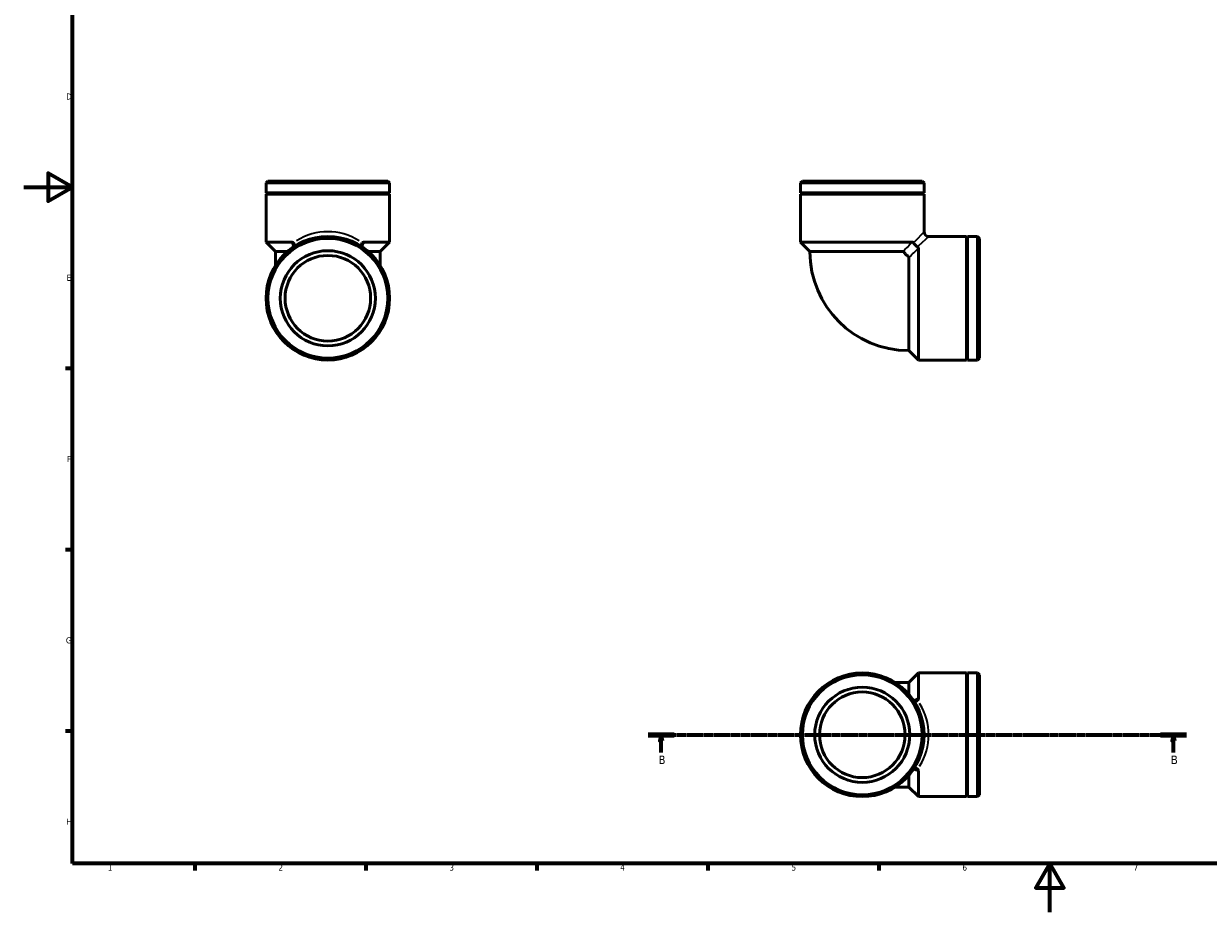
# Model space of a CAD drawing. Header units: millimetres. Extents: x 0 to 901, y 0 to 730.
# Tile 1 of 3: x 0 to 485, y 0 to 364. Entities that reach past the tile are written whole.
import ezdxf

# ---------------------------------------------------------------- set-up
doc = ezdxf.new("R2010")
doc.units = ezdxf.units.MM
doc.linetypes.add('CHAIN', pattern=[0.7087, 0.4724, -0.0591, 0.1181, -0.0591])
for name, color, linetype, lineweight in [('Border (ISO)', 7, 'Continuous', 70), ('Section Line (ISO)', 7, 'CHAIN', 70), ('Visible (ISO)', 7, 'Continuous', 50), ('Visible Narrow (ISO)', 7, 'Continuous', 35)]:
    doc.layers.add(name, color=color, linetype=linetype, lineweight=lineweight)
doc.styles.add('Label Text (ISO)', font='tahoma.ttf')
doc.styles.add('Note Text (ISO)', font='tahoma.ttf')

# ---------------------------------------------------------------- blocks, each defined once
blk = doc.blocks.new('Borders Default Border')
at = {"layer": 'Border (ISO)'}
for p, q in [((20, 222.75), (17.1, 222.75)), ((20, 148.5), (17.1, 148.5)), ((20, 74.25), (17.1, 74.25)), ((70.08, 20), (70.08, 17.1)), ((140.17, 20), (140.17, 17.1)), ((210.25, 20), (210.25, 17.1)), ((280.33, 20), (280.33, 17.1)), ((350.42, 20), (350.42, 17.1))]:
    blk.add_line(p, q, dxfattribs=at)
at = {"layer": 'Border (ISO)', "flags": 128}
for points in [[(20, 20), (20, 574), (821, 574), (821, 20), (20, 20)], [(0, 297), (20, 297), (10, 302.77), (10, 291.23), (20, 297)], [(420.5, 0), (420.5, 20), (414.73, 10), (426.27, 10), (420.5, 20)]]:
    blk.add_lwpolyline(points, dxfattribs=at)
at = {"layer": 'Border (ISO)', "color": 232, "true_color": 0xca0064, "char_height": 2.5, "attachment_point": 7, "style": 'Note Text (ISO)'}
for s, insert in [('D', (17.43, 332.88)), ('E', (17.64, 258.63)), ('F', (17.7, 184.38)), ('G', (17.31, 110.08)), ('H', (17.44, 35.88)), ('1', (34.48, 17.1)), ('2', (104.37, 17.1)), ('3', (174.43, 17.05)), ('4', (244.42, 17.1)), ('5', (314.64, 17.05)), ('6', (384.66, 17.05)), ('7', (454.77, 17.1))]:
    blk.add_mtext(s, dxfattribs=dict(at, insert=insert))
blk = doc.blocks.new('2dTransSection0')
at = {"layer": 'Section Line (ISO)', "linetype": 'CHAIN'}
blk.add_line((255.93, 72.7), (476.4, 72.7), dxfattribs=at)
at = {"layer": 'Section Line (ISO)', "linetype": 'Continuous', "lineweight": 140}
for p, q in [((255.93, 72.7), (266.47, 72.7)), ((465.85, 72.7), (476.4, 72.7))]:
    blk.add_line(p, q, dxfattribs=at)
at = {"layer": 'Section Line (ISO)', "linetype": 'Continuous'}
for p, q in [((261.2, 72.7), (260.7, 70.2)), ((260.7, 70.2), (261.7, 70.2)), ((261.2, 70.2), (261.2, 72.7)), ((261.7, 70.2), (261.2, 72.7)), ((261.2, 65.44), (261.2, 70.2)), ((471.12, 72.7), (470.62, 70.2)), ((470.62, 70.2), (471.62, 70.2)), ((471.12, 70.2), (471.12, 72.7)), ((471.62, 70.2), (471.12, 72.7)), ((471.12, 65.44), (471.12, 70.2))]:
    blk.add_line(p, q, dxfattribs=at)
at = {"layer": 'Section Line (ISO)', "linetype": 'Continuous', "flags": 128}
for points in [[(261.7, 70.2), (261.2, 72.7), (260.7, 70.2), (261.7, 70.2)], [(471.62, 70.2), (471.12, 72.7), (470.62, 70.2), (471.62, 70.2)]]:
    blk.add_lwpolyline(points, dxfattribs=at)
at = {"layer": 'Section Line (ISO)'}
for points in [[(261.7, 70.2), (261.2, 72.7), (260.7, 70.2), (261.7, 70.2)], [(471.62, 70.2), (471.12, 72.7), (470.62, 70.2), (471.62, 70.2)]]:
    blk.add_solid(points, dxfattribs=at)
at = {"layer": 'Section Line (ISO)', "char_height": 3.5, "attachment_point": 7, "style": 'Label Text (ISO)'}
for insert in [(260.13, 60.7), (470.05, 60.7)]:
    blk.add_mtext('B', dxfattribs=dict(at, insert=insert))

msp = doc.modelspace()

# ---------------------------------------------------------------- linework, layer by layer
at = {"layer": 'Visible (ISO)'}
for p, q in [((100.092, 299.5), (99.313, 298.721)), ((149.951, 298.721), (99.313, 298.721)), ((99.313, 294.667), (99.313, 298.721)), ((100.092, 299.5), (149.172, 299.5)), ((149.172, 299.5), (149.951, 298.721)), ((149.951, 294.667), (149.951, 298.721)), ((319.064, 299.5), (318.285, 298.721)), ((368.923, 298.721), (318.285, 298.721)), ((318.285, 294.667), (318.285, 298.721)), ((319.064, 299.5), (368.144, 299.5)), ((368.144, 299.5), (368.923, 298.721)), ((368.923, 294.667), (368.923, 298.721)), ((149.951, 294.667), (99.313, 294.667)), ((99.813, 294.417), (99.313, 294.667)), ((99.813, 294.417), (99.313, 294.167)), ((149.951, 294.167), (99.313, 294.167)), ((99.313, 274.5), (99.313, 294.167)), ((149.451, 294.417), (99.813, 294.417)), ((149.451, 294.417), (149.951, 294.667)), ((149.451, 294.417), (149.951, 294.167)), ((149.951, 274.5), (149.951, 294.167)), ((368.923, 294.667), (318.285, 294.667)), ((318.785, 294.417), (318.285, 294.667)), ((318.785, 294.417), (318.285, 294.167)), ((368.923, 294.167), (318.285, 294.167)), ((318.285, 274.5), (318.285, 294.167)), ((368.423, 294.417), (318.785, 294.417)), ((368.423, 294.417), (368.923, 294.667)), ((368.423, 294.417), (368.923, 294.167)), ((368.923, 278.766), (368.923, 294.167)), ((370.87, 276.819), (386.27, 276.819)), ((386.27, 226.181), (386.27, 276.819)), ((386.52, 276.319), (386.27, 276.819)), ((386.52, 276.319), (386.77, 276.819)), ((386.77, 226.181), (386.77, 276.819)), ((386.77, 276.819), (390.825, 276.819)), ((390.825, 226.181), (390.825, 276.819)), ((391.604, 276.04), (390.825, 276.819)), ((109.783, 274.5), (99.313, 274.5)), ((103.209, 270.605), (99.313, 274.5)), ((149.951, 274.5), (139.481, 274.5)), ((146.056, 270.605), (149.951, 274.5)), ((364.111, 274.5), (318.285, 274.5)), ((322.18, 270.605), (318.285, 274.5)), ((366.604, 226.181), (366.604, 272.007)), ((386.52, 226.681), (386.52, 276.319)), ((391.604, 276.04), (391.604, 226.96)), ((108.017, 270.605), (103.209, 270.605)), ((103.209, 270.5), (103.209, 270.605)), ((103.209, 270.5), (103.209, 264.993)), ((146.056, 270.605), (141.247, 270.605)), ((146.056, 270.5), (146.056, 270.605)), ((146.056, 264.993), (146.056, 270.5)), ((360.261, 270.605), (322.18, 270.605)), ((322.18, 270.5), (322.18, 270.605)), ((362.709, 230.076), (362.709, 268.157)), ((362.604, 230.076), (362.709, 230.076)), ((362.709, 230.076), (366.604, 226.181)), ((366.604, 226.181), (386.27, 226.181)), ((386.52, 226.681), (386.27, 226.181)), ((386.52, 226.681), (386.77, 226.181)), ((386.77, 226.181), (390.825, 226.181)), ((391.604, 226.96), (390.825, 226.181)), ((362.709, 94.126), (366.604, 98.021)), ((366.604, 87.551), (366.604, 98.021)), ((366.604, 98.021), (386.27, 98.021)), ((386.27, 47.384), (386.27, 98.021)), ((386.52, 97.521), (386.27, 98.021)), ((386.52, 97.521), (386.77, 98.021)), ((386.52, 47.884), (386.52, 97.521)), ((386.77, 47.384), (386.77, 98.021)), ((386.77, 98.021), (390.825, 98.021)), ((390.825, 47.384), (390.825, 98.021)), ((391.604, 97.242), (390.825, 98.021)), ((391.604, 97.242), (391.604, 48.163)), ((362.604, 94.126), (357.097, 94.126)), ((362.604, 94.126), (362.709, 94.126)), ((362.709, 89.317), (362.709, 94.126)), ((362.709, 51.279), (362.709, 56.088)), ((366.604, 47.384), (366.604, 57.854)), ((357.097, 51.279), (362.604, 51.279)), ((362.604, 51.279), (362.709, 51.279)), ((362.709, 51.279), (366.604, 47.384)), ((366.604, 47.384), (386.27, 47.384)), ((386.52, 47.884), (386.27, 47.384)), ((386.52, 47.884), (386.77, 47.384)), ((386.77, 47.384), (390.825, 47.384)), ((391.604, 48.163), (390.825, 47.384))]:
    msp.add_line(p, q, dxfattribs=at)
for centre, radius in [((124.632, 251.5), 25.319), ((124.632, 251.5), 24.54), ((124.632, 251.5), 19.476), ((124.632, 251.5), 17.528), ((343.604, 72.702), 25.319), ((343.604, 72.702), 24.54), ((343.604, 72.702), 19.476), ((343.604, 72.702), 17.528)]:
    msp.add_circle(centre, radius, dxfattribs=at)
for centre, radius in [((370.87, 278.766), 1.948), ((362.604, 270.5), 40.424)]:
    msp.add_arc(centre, radius, 180, 270, dxfattribs=at)
for points, knots in [([(110.525, 274.142), (110.507, 274.162), (110.488, 274.181), (110.37, 274.296), (110.261, 274.372), (110.027, 274.475), (109.906, 274.5), (109.783, 274.5)], [0.48108359, 0.48108359, 0.48108359, 0.48108359, 0.49226658, 0.49226658, 0.54961999, 0.54961999, 0.60646724, 0.60646724, 0.60646724, 0.60646724]), ([(110.525, 274.142), (110.676, 273.976), (110.791, 273.799), (110.925, 273.451), (110.948, 273.287), (110.91, 273.009), (110.867, 272.895), (110.73, 272.69), (110.637, 272.6), (110.525, 272.524)], [0, 0, 0, 0, 0.07367226, 0.07367226, 0.14178651, 0.14178651, 0.19569858, 0.19569858, 0.25054753, 0.25054753, 0.25054753, 0.25054753]), ([(138.739, 274.142), (138.627, 274.019), (138.534, 273.889), (138.398, 273.624), (138.354, 273.492), (138.317, 273.198), (138.34, 273.043), (138.473, 272.753), (138.589, 272.626), (138.739, 272.524)], [-0.25054753, -0.25054753, -0.25054753, -0.25054753, -0.19569858, -0.19569858, -0.14178651, -0.14178651, -0.07367226, -0.07367226, 0, 0, 0, 0]), ([(139.481, 274.5), (139.34, 274.5), (139.202, 274.467), (138.949, 274.338), (138.838, 274.25), (138.739, 274.142)], [0, 0, 0, 0, 0.05208293, 0.05208293, 0.10035651, 0.10035651, 0.10035651, 0.10035651]), ([(364.628, 274.142), (364.616, 274.162), (364.603, 274.181), (364.524, 274.296), (364.45, 274.372), (364.286, 274.475), (364.2, 274.5), (364.111, 274.5)], [0.48108359, 0.48108359, 0.48108359, 0.48108359, 0.49226658, 0.49226658, 0.54961999, 0.54961999, 0.60646724, 0.60646724, 0.60646724, 0.60646724]), ([(364.628, 274.142), (364.729, 273.976), (364.857, 273.799), (365.147, 273.451), (365.302, 273.287), (365.595, 273.009), (365.728, 272.895), (365.992, 272.69), (366.122, 272.6), (366.245, 272.524)], [0, 0, 0, 0, 0.07367226, 0.07367226, 0.14178651, 0.14178651, 0.19569858, 0.19569858, 0.25054753, 0.25054753, 0.25054753, 0.25054753]), ([(366.604, 272.007), (366.604, 272.109), (366.571, 272.207), (366.442, 272.383), (366.354, 272.458), (366.245, 272.524)], [0, 0, 0, 0, 0.05208293, 0.05208293, 0.10035651, 0.10035651, 0.10035651, 0.10035651]), ([(360.578, 270.5), (360.529, 270.535), (360.478, 270.561), (360.371, 270.596), (360.316, 270.605), (360.261, 270.605)], [0, 0, 0, 0, 0.026267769, 0.026267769, 0.052844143, 0.052844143, 0.052844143, 0.052844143]), ([(362.604, 268.475), (362.6, 268.48), (362.596, 268.486), (362.573, 268.516), (362.553, 268.541), (362.486, 268.613), (362.435, 268.66), (362.269, 268.8), (362.14, 268.894), (361.877, 269.098), (361.704, 269.237), (361.37, 269.573), (361.239, 269.728), (360.972, 270.068), (360.849, 270.242), (360.677, 270.421), (360.629, 270.464), (360.578, 270.5)], [0.05317013, 0.05317013, 0.05317013, 0.05317013, 0.05622465, 0.05622465, 0.06955585, 0.06955585, 0.09648769, 0.09648769, 0.15048993, 0.15048993, 0.20248953, 0.20248953, 0.24334159, 0.24334159, 0.29316633, 0.29316633, 0.31222417, 0.31222417, 0.31222417, 0.31222417]), ([(362.709, 268.157), (362.709, 268.213), (362.7, 268.268), (362.665, 268.374), (362.639, 268.426), (362.604, 268.475)], [0, 0, 0, 0, 0.026579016, 0.026579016, 0.05285118, 0.05285118, 0.05285118, 0.05285118]), ([(366.245, 86.81), (366.266, 86.828), (366.285, 86.847), (366.4, 86.964), (366.476, 87.073), (366.579, 87.308), (366.604, 87.429), (366.604, 87.551)], [0.48108359, 0.48108359, 0.48108359, 0.48108359, 0.49226658, 0.49226658, 0.54961999, 0.54961999, 0.60646724, 0.60646724, 0.60646724, 0.60646724]), ([(364.628, 86.81), (364.703, 86.698), (364.793, 86.605), (364.999, 86.468), (365.113, 86.424), (365.391, 86.387), (365.555, 86.41), (365.903, 86.543), (366.08, 86.659), (366.245, 86.81)], [-0.25054753, -0.25054753, -0.25054753, -0.25054753, -0.19569858, -0.19569858, -0.14178651, -0.14178651, -0.07367226, -0.07367226, 0, 0, 0, 0]), ([(364.628, 58.595), (364.729, 58.746), (364.857, 58.861), (365.147, 58.995), (365.302, 59.018), (365.595, 58.98), (365.728, 58.937), (365.992, 58.8), (366.122, 58.707), (366.245, 58.595)], [0, 0, 0, 0, 0.07367226, 0.07367226, 0.14178651, 0.14178651, 0.19569858, 0.19569858, 0.25054753, 0.25054753, 0.25054753, 0.25054753]), ([(366.604, 57.854), (366.604, 57.994), (366.571, 58.132), (366.442, 58.386), (366.354, 58.497), (366.245, 58.595)], [0, 0, 0, 0, 0.05208293, 0.05208293, 0.10035651, 0.10035651, 0.10035651, 0.10035651])]:
    msp.add_open_spline(points, degree=3, knots=knots, dxfattribs=at)
at = {"layer": 'Visible Narrow (ISO)'}
for p, q in [((368.912, 278.754), (365.036, 274.581)), ((370.858, 276.808), (366.684, 272.932)), ((107.456, 270.5), (103.221, 270.5)), ((146.044, 270.5), (141.808, 270.5)), ((358.828, 270.5), (322.345, 270.5)), ((362.604, 230.242), (362.604, 266.724)), ((362.604, 89.878), (362.604, 94.114)), ((362.604, 51.291), (362.604, 55.527))]:
    msp.add_line(p, q, dxfattribs=at)
for centre, major_axis in [((124.632, 251.5), (0, 27.266)), ((343.604, 72.702), (27.266, 0))]:
    msp.add_ellipse(centre, major_axis=major_axis, ratio=0.9285714, start_param=5.7512912, end_param=6.8150794, dxfattribs=at)
for points, knots in [([(109.817, 274.399), (110.021, 273.798), (110.228, 273.198), (110.439, 272.598), (110.44, 272.596), (110.441, 272.594), (110.441, 272.592)], [1.92578888, 1.92578888, 1.92578888, 1.92578888, 2.18742617, 2.18742617, 2.18742617, 2.18827303, 2.18827303, 2.18827303, 2.18827303]), ([(138.823, 272.592), (138.824, 272.594), (138.824, 272.596), (138.825, 272.598), (139.037, 273.198), (139.244, 273.798), (139.447, 274.399)], [3.60593844, 3.60593844, 3.60593844, 3.60593844, 3.6067853, 3.6067853, 3.6067853, 3.86842258, 3.86842258, 3.86842258, 3.86842258]), ([(363.918, 274.305), (363.354, 273.735), (362.791, 273.166), (362.229, 272.598), (361.637, 271.998), (361.044, 271.399), (360.453, 270.799)], [1.93951112, 1.93951112, 1.93951112, 1.93951112, 2.18742617, 2.18742617, 2.18742617, 2.44899546, 2.44899546, 2.44899546, 2.44899546]), ([(362.903, 268.349), (363.503, 268.94), (364.102, 269.533), (364.702, 270.126), (365.27, 270.687), (365.839, 271.25), (366.409, 271.814)], [-2.44899546, -2.44899546, -2.44899546, -2.44899546, -2.18742617, -2.18742617, -2.18742617, -1.93951112, -1.93951112, -1.93951112, -1.93951112]), ([(366.503, 87.517), (365.902, 87.314), (365.302, 87.107), (364.702, 86.895), (364.7, 86.895), (364.698, 86.894), (364.696, 86.893)], [-3.86842258, -3.86842258, -3.86842258, -3.86842258, -3.6067853, -3.6067853, -3.6067853, -3.60593844, -3.60593844, -3.60593844, -3.60593844]), ([(364.696, 58.511), (364.698, 58.511), (364.7, 58.51), (364.702, 58.509), (365.302, 58.298), (365.902, 58.091), (366.503, 57.887)], [-2.18827303, -2.18827303, -2.18827303, -2.18827303, -2.18742617, -2.18742617, -2.18742617, -1.92578888, -1.92578888, -1.92578888, -1.92578888])]:
    msp.add_open_spline(points, degree=3, knots=knots, dxfattribs=at)

# ---------------------------------------------------------------- block references
msp.add_blockref('Borders Default Border', (0, 0))
at = {"layer": 'Section Line (ISO)'}
msp.add_blockref('2dTransSection0', (0, 0), dxfattribs=at)

doc.saveas('drawing.dxf')
